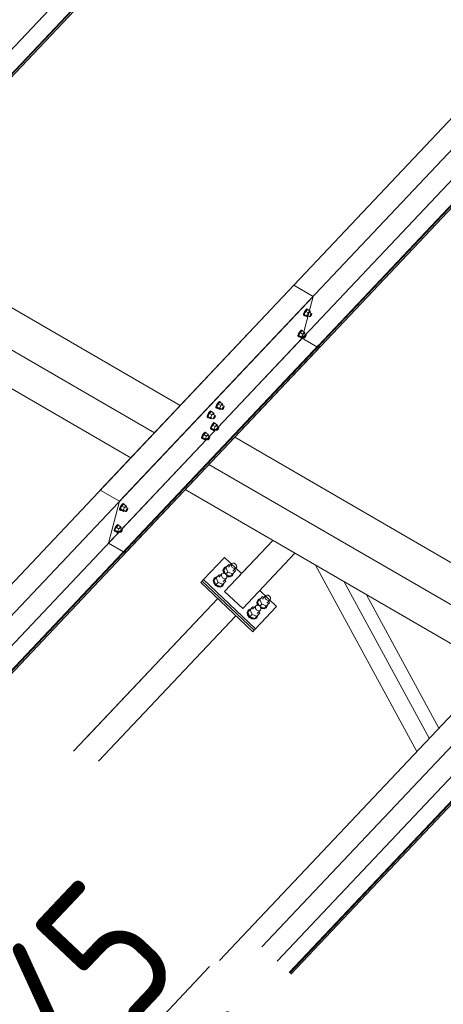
# Model space of a CAD drawing. Header units: millimetres. Extents: x -681 to 506, y -45 to 794.
# Tile 120 of 256: x -255 to -240, y 437 to 472. Entities that reach past the tile are written whole.
import ezdxf

# ---------------------------------------------------------------- set-up
doc = ezdxf.new("R2010")
doc.units = ezdxf.units.MM
doc.header["$LTSCALE"] = 0.6
doc.linetypes.add('XKITLINE00', pattern=[0])
for name, color, linetype, lineweight in [('Bolt', 7, 'Continuous', 0), ('Part', 2, 'Continuous', 0), ('PartMark', 3, 'Continuous', 0)]:
    doc.layers.add(name, color=color, linetype=linetype, lineweight=lineweight)
doc.styles.add('ISOCPEUR', font='ISOCPEUR.TTF')

msp = doc.modelspace()

# ---------------------------------------------------------------- linework, layer by layer
at = {"layer": 'Bolt', "color": 3, "linetype": 'XKITLINE00', "lineweight": 0}
for p, q in [((-245.109, 462.049), (-245.143, 461.989)), ((-245.084, 462.032), (-245.135, 461.926)), ((-245.119, 461.975), (-245.085, 462.035)), ((-245.071, 462.097), (-245.109, 462.049)), ((-245.085, 462.035), (-245.048, 462.084)), ((-245.021, 462.099), (-245.084, 462.032)), ((-244.991, 461.978), (-245.084, 462.032)), ((-245.039, 462.122), (-245.071, 462.097)), ((-245.048, 462.084), (-245.016, 462.108)), ((-245.023, 462.116), (-245.039, 462.122)), ((-245.023, 462.116), (-245, 462.102)), ((-245.021, 462.099), (-244.928, 462.045)), ((-245.016, 462.108), (-245, 462.102)), ((-245, 462.102), (-245.001, 462.087)), ((-244.928, 462.045), (-244.991, 461.978)), ((-244.915, 462.006), (-244.928, 462.045)), ((-244.926, 461.984), (-244.915, 462.006)), ((-245.166, 461.898), (-245.164, 461.933)), ((-245.166, 461.898), (-245.143, 461.884)), ((-245.143, 461.989), (-245.164, 461.933)), ((-245.143, 461.884), (-245.141, 461.92)), ((-245.126, 461.878), (-245.143, 461.884)), ((-245.141, 461.92), (-245.119, 461.975)), ((-245.042, 461.872), (-245.135, 461.926)), ((-245.135, 461.926), (-245.122, 461.888)), ((-245.117, 461.885), (-245.126, 461.878)), ((-245.122, 461.888), (-245.029, 461.834)), ((-245.042, 461.872), (-244.991, 461.978)), ((-245.042, 461.872), (-245.029, 461.834)), ((-245.029, 461.834), (-244.993, 461.872)), ((-245.014, 461.885), (-244.94, 461.842)), ((-244.943, 461.994), (-244.868, 461.951)), ((-244.94, 461.842), (-244.939, 461.86)), ((-244.932, 461.839), (-244.94, 461.842)), ((-244.939, 461.86), (-244.928, 461.887)), ((-244.916, 461.851), (-244.932, 461.839)), ((-244.928, 461.887), (-244.911, 461.917)), ((-244.897, 461.875), (-244.916, 461.851)), ((-244.911, 461.917), (-244.892, 461.941)), ((-244.88, 461.905), (-244.897, 461.875)), ((-244.892, 461.941), (-244.877, 461.954)), ((-244.87, 461.933), (-244.88, 461.905)), ((-244.877, 461.954), (-244.868, 461.951)), ((-244.868, 461.951), (-244.87, 461.933)), ((-245.268, 461.342), (-245.306, 461.293)), ((-245.283, 461.28), (-245.245, 461.328)), ((-245.218, 461.343), (-245.282, 461.276)), ((-245.237, 461.366), (-245.268, 461.342)), ((-245.245, 461.328), (-245.214, 461.353)), ((-245.22, 461.36), (-245.237, 461.366)), ((-245.22, 461.36), (-245.197, 461.346)), ((-245.218, 461.343), (-245.126, 461.289)), ((-245.214, 461.353), (-245.197, 461.346)), ((-245.197, 461.346), (-245.198, 461.331)), ((-245.364, 461.142), (-245.361, 461.178)), ((-245.364, 461.142), (-245.341, 461.129)), ((-245.34, 461.233), (-245.361, 461.178)), ((-245.341, 461.129), (-245.338, 461.164)), ((-245.324, 461.123), (-245.341, 461.129)), ((-245.306, 461.293), (-245.34, 461.233)), ((-245.338, 461.164), (-245.317, 461.22)), ((-245.282, 461.276), (-245.332, 461.171)), ((-245.239, 461.117), (-245.332, 461.171)), ((-245.332, 461.171), (-245.319, 461.132)), ((-245.315, 461.13), (-245.324, 461.123)), ((-245.319, 461.132), (-245.226, 461.079)), ((-245.317, 461.22), (-245.283, 461.28)), ((-245.189, 461.222), (-245.282, 461.276)), ((-245.239, 461.117), (-245.189, 461.222)), ((-245.239, 461.117), (-245.226, 461.079)), ((-245.226, 461.079), (-245.19, 461.117)), ((-245.212, 461.129), (-245.137, 461.086)), ((-245.126, 461.289), (-245.189, 461.222)), ((-245.14, 461.238), (-245.066, 461.195)), ((-245.137, 461.086), (-245.136, 461.104)), ((-245.129, 461.083), (-245.137, 461.086)), ((-245.136, 461.104), (-245.126, 461.132)), ((-245.113, 461.095), (-245.129, 461.083)), ((-245.113, 461.251), (-245.126, 461.289)), ((-245.126, 461.132), (-245.109, 461.162)), ((-245.123, 461.228), (-245.113, 461.251)), ((-245.095, 461.12), (-245.113, 461.095)), ((-245.109, 461.162), (-245.09, 461.186)), ((-245.078, 461.15), (-245.095, 461.12)), ((-245.09, 461.186), (-245.074, 461.198)), ((-245.067, 461.177), (-245.078, 461.15)), ((-245.074, 461.198), (-245.066, 461.195)), ((-245.066, 461.195), (-245.067, 461.177)), ((-248.293, 458.586), (-248.291, 458.621)), ((-248.293, 458.586), (-248.27, 458.572)), ((-248.27, 458.676), (-248.291, 458.621)), ((-248.236, 458.736), (-248.27, 458.676)), ((-248.27, 458.572), (-248.268, 458.608)), ((-248.254, 458.566), (-248.27, 458.572)), ((-248.268, 458.608), (-248.246, 458.663)), ((-248.211, 458.719), (-248.262, 458.614)), ((-248.169, 458.56), (-248.262, 458.614)), ((-248.262, 458.614), (-248.249, 458.576)), ((-248.244, 458.573), (-248.254, 458.566)), ((-248.249, 458.576), (-248.156, 458.522)), ((-248.246, 458.663), (-248.212, 458.723)), ((-248.198, 458.785), (-248.236, 458.736)), ((-248.212, 458.723), (-248.175, 458.771)), ((-248.148, 458.786), (-248.211, 458.719)), ((-248.118, 458.665), (-248.211, 458.719)), ((-248.167, 458.809), (-248.198, 458.785)), ((-248.175, 458.771), (-248.143, 458.796)), ((-248.169, 458.56), (-248.118, 458.665)), ((-248.169, 458.56), (-248.156, 458.522)), ((-248.15, 458.803), (-248.167, 458.809)), ((-248.156, 458.522), (-248.12, 458.56)), ((-248.15, 458.803), (-248.127, 458.79)), ((-248.148, 458.786), (-248.055, 458.732)), ((-248.143, 458.796), (-248.127, 458.79)), ((-248.141, 458.572), (-248.067, 458.529)), ((-248.127, 458.79), (-248.128, 458.774)), ((-248.055, 458.732), (-248.118, 458.665)), ((-248.07, 458.681), (-247.995, 458.638)), ((-248.067, 458.529), (-248.066, 458.547)), ((-248.059, 458.526), (-248.067, 458.529)), ((-248.066, 458.547), (-248.055, 458.575)), ((-248.043, 458.538), (-248.059, 458.526)), ((-248.042, 458.694), (-248.055, 458.732)), ((-248.055, 458.575), (-248.038, 458.605)), ((-248.053, 458.672), (-248.042, 458.694)), ((-248.024, 458.563), (-248.043, 458.538)), ((-248.038, 458.605), (-248.019, 458.629)), ((-248.007, 458.593), (-248.024, 458.563)), ((-248.019, 458.629), (-248.004, 458.641)), ((-247.997, 458.62), (-248.007, 458.593)), ((-248.004, 458.641), (-247.995, 458.638)), ((-247.995, 458.638), (-247.997, 458.62)), ((-248.61, 458.25), (-248.608, 458.285)), ((-248.61, 458.25), (-248.587, 458.236)), ((-248.587, 458.34), (-248.608, 458.285)), ((-248.553, 458.4), (-248.587, 458.34)), ((-248.587, 458.236), (-248.585, 458.272)), ((-248.571, 458.23), (-248.587, 458.236)), ((-248.585, 458.272), (-248.563, 458.327)), ((-248.528, 458.383), (-248.579, 458.278)), ((-248.486, 458.224), (-248.579, 458.278)), ((-248.579, 458.278), (-248.566, 458.24)), ((-248.561, 458.237), (-248.571, 458.23)), ((-248.566, 458.24), (-248.473, 458.186)), ((-248.563, 458.327), (-248.529, 458.387)), ((-248.515, 458.449), (-248.553, 458.4)), ((-248.529, 458.387), (-248.492, 458.436)), ((-248.465, 458.45), (-248.528, 458.383)), ((-248.435, 458.329), (-248.528, 458.383)), ((-248.484, 458.474), (-248.515, 458.449)), ((-248.492, 458.436), (-248.46, 458.46)), ((-248.486, 458.224), (-248.435, 458.329)), ((-248.486, 458.224), (-248.473, 458.186)), ((-248.467, 458.467), (-248.484, 458.474)), ((-248.473, 458.186), (-248.437, 458.224)), ((-248.467, 458.467), (-248.444, 458.454)), ((-248.465, 458.45), (-248.372, 458.396)), ((-248.46, 458.46), (-248.444, 458.454)), ((-248.458, 458.237), (-248.384, 458.194)), ((-248.444, 458.454), (-248.445, 458.438)), ((-248.372, 458.396), (-248.435, 458.329)), ((-248.387, 458.345), (-248.312, 458.302)), ((-248.384, 458.194), (-248.383, 458.211)), ((-248.376, 458.19), (-248.384, 458.194)), ((-248.383, 458.211), (-248.372, 458.239)), ((-248.36, 458.203), (-248.376, 458.19)), ((-248.359, 458.358), (-248.372, 458.396)), ((-248.372, 458.239), (-248.355, 458.269)), ((-248.37, 458.336), (-248.359, 458.358)), ((-248.341, 458.227), (-248.36, 458.203)), ((-248.355, 458.269), (-248.336, 458.293)), ((-248.324, 458.257), (-248.341, 458.227)), ((-248.336, 458.293), (-248.321, 458.305)), ((-248.314, 458.285), (-248.324, 458.257)), ((-248.321, 458.305), (-248.312, 458.302)), ((-248.312, 458.302), (-248.314, 458.285)), ((-248.491, 457.83), (-248.488, 457.865)), ((-248.491, 457.83), (-248.468, 457.816)), ((-248.467, 457.921), (-248.488, 457.865)), ((-248.468, 457.816), (-248.465, 457.852)), ((-248.451, 457.81), (-248.468, 457.816)), ((-248.433, 457.981), (-248.467, 457.921)), ((-248.465, 457.852), (-248.444, 457.907)), ((-248.409, 457.964), (-248.459, 457.858)), ((-248.366, 457.804), (-248.459, 457.858)), ((-248.459, 457.858), (-248.446, 457.82)), ((-248.442, 457.817), (-248.451, 457.81)), ((-248.446, 457.82), (-248.353, 457.766)), ((-248.444, 457.907), (-248.41, 457.967)), ((-248.395, 458.029), (-248.433, 457.981)), ((-248.41, 457.967), (-248.372, 458.016)), ((-248.346, 458.031), (-248.409, 457.964)), ((-248.316, 457.91), (-248.409, 457.964)), ((-248.364, 458.054), (-248.395, 458.029)), ((-248.372, 458.016), (-248.341, 458.04)), ((-248.366, 457.804), (-248.316, 457.91)), ((-248.366, 457.804), (-248.353, 457.766)), ((-248.347, 458.048), (-248.364, 458.054)), ((-248.353, 457.766), (-248.317, 457.804)), ((-248.347, 458.048), (-248.324, 458.034)), ((-248.346, 458.031), (-248.253, 457.977)), ((-248.341, 458.04), (-248.324, 458.034)), ((-248.339, 457.817), (-248.265, 457.774)), ((-248.324, 458.034), (-248.325, 458.019)), ((-248.253, 457.977), (-248.316, 457.91)), ((-248.267, 457.926), (-248.193, 457.883)), ((-248.265, 457.774), (-248.263, 457.792)), ((-248.256, 457.771), (-248.265, 457.774)), ((-248.263, 457.792), (-248.253, 457.819)), ((-248.24, 457.783), (-248.256, 457.771)), ((-248.24, 457.938), (-248.253, 457.977)), ((-248.253, 457.819), (-248.236, 457.849)), ((-248.25, 457.916), (-248.24, 457.938)), ((-248.222, 457.807), (-248.24, 457.783)), ((-248.236, 457.849), (-248.217, 457.874)), ((-248.205, 457.837), (-248.222, 457.807)), ((-248.217, 457.874), (-248.201, 457.886)), ((-248.194, 457.865), (-248.205, 457.837)), ((-248.201, 457.886), (-248.193, 457.883)), ((-248.193, 457.883), (-248.194, 457.865)), ((-248.808, 457.494), (-248.805, 457.53)), ((-248.808, 457.494), (-248.785, 457.481)), ((-248.784, 457.585), (-248.805, 457.53)), ((-248.785, 457.481), (-248.782, 457.516)), ((-248.768, 457.474), (-248.785, 457.481)), ((-248.75, 457.645), (-248.784, 457.585)), ((-248.782, 457.516), (-248.761, 457.571)), ((-248.726, 457.628), (-248.776, 457.522)), ((-248.683, 457.469), (-248.776, 457.522)), ((-248.776, 457.522), (-248.763, 457.484)), ((-248.759, 457.482), (-248.768, 457.474)), ((-248.763, 457.484), (-248.67, 457.43)), ((-248.761, 457.571), (-248.727, 457.631)), ((-248.712, 457.694), (-248.75, 457.645)), ((-248.727, 457.631), (-248.689, 457.68)), ((-248.663, 457.695), (-248.726, 457.628)), ((-248.633, 457.574), (-248.726, 457.628)), ((-248.681, 457.718), (-248.712, 457.694)), ((-248.689, 457.68), (-248.658, 457.705)), ((-248.683, 457.469), (-248.633, 457.574)), ((-248.683, 457.469), (-248.67, 457.43)), ((-248.664, 457.712), (-248.681, 457.718)), ((-248.67, 457.43), (-248.634, 457.469)), ((-248.664, 457.712), (-248.641, 457.698)), ((-248.663, 457.695), (-248.57, 457.641)), ((-248.658, 457.705), (-248.641, 457.698)), ((-248.656, 457.481), (-248.582, 457.438)), ((-248.641, 457.698), (-248.642, 457.683)), ((-248.57, 457.641), (-248.633, 457.574)), ((-248.584, 457.59), (-248.51, 457.547)), ((-248.582, 457.438), (-248.58, 457.456)), ((-248.573, 457.435), (-248.582, 457.438)), ((-248.58, 457.456), (-248.57, 457.483)), ((-248.558, 457.447), (-248.573, 457.435)), ((-248.557, 457.603), (-248.57, 457.641)), ((-248.57, 457.483), (-248.553, 457.513)), ((-248.567, 457.58), (-248.557, 457.603)), ((-248.539, 457.471), (-248.558, 457.447)), ((-248.553, 457.513), (-248.534, 457.538)), ((-248.522, 457.501), (-248.539, 457.471)), ((-248.534, 457.538), (-248.518, 457.55)), ((-248.511, 457.529), (-248.522, 457.501)), ((-248.518, 457.55), (-248.51, 457.547)), ((-248.51, 457.547), (-248.511, 457.529)), ((-251.737, 454.937), (-251.735, 454.973)), ((-251.714, 455.028), (-251.735, 454.973)), ((-251.68, 455.088), (-251.714, 455.028)), ((-251.714, 454.924), (-251.712, 454.959)), ((-251.712, 454.959), (-251.691, 455.014)), ((-251.655, 455.071), (-251.706, 454.966)), ((-251.613, 454.912), (-251.706, 454.966)), ((-251.706, 454.966), (-251.693, 454.927)), ((-251.691, 455.014), (-251.657, 455.074)), ((-251.642, 455.137), (-251.68, 455.088)), ((-251.657, 455.074), (-251.619, 455.123)), ((-251.592, 455.138), (-251.655, 455.071)), ((-251.562, 455.017), (-251.655, 455.071)), ((-251.611, 455.161), (-251.642, 455.137)), ((-251.619, 455.123), (-251.587, 455.148)), ((-251.613, 454.912), (-251.562, 455.017)), ((-251.594, 455.155), (-251.611, 455.161)), ((-251.594, 455.155), (-251.571, 455.141)), ((-251.592, 455.138), (-251.499, 455.084)), ((-251.587, 455.148), (-251.571, 455.141)), ((-251.571, 455.141), (-251.572, 455.126)), ((-251.499, 455.084), (-251.562, 455.017)), ((-251.514, 455.033), (-251.439, 454.99)), ((-251.486, 455.046), (-251.499, 455.084)), ((-251.499, 454.926), (-251.482, 454.956)), ((-251.497, 455.023), (-251.486, 455.046)), ((-251.482, 454.956), (-251.463, 454.981)), ((-251.463, 454.981), (-251.448, 454.993)), ((-251.441, 454.972), (-251.451, 454.945)), ((-251.448, 454.993), (-251.439, 454.99)), ((-251.439, 454.99), (-251.441, 454.972)), ((-251.737, 454.937), (-251.714, 454.924)), ((-251.698, 454.917), (-251.714, 454.924)), ((-251.688, 454.925), (-251.698, 454.917)), ((-251.693, 454.927), (-251.6, 454.873)), ((-251.613, 454.912), (-251.6, 454.873)), ((-251.6, 454.873), (-251.564, 454.912)), ((-251.585, 454.924), (-251.511, 454.881)), ((-251.511, 454.881), (-251.51, 454.899)), ((-251.503, 454.878), (-251.511, 454.881)), ((-251.51, 454.899), (-251.499, 454.926)), ((-251.487, 454.89), (-251.503, 454.878)), ((-251.468, 454.915), (-251.487, 454.89)), ((-251.451, 454.945), (-251.468, 454.915)), ((-251.911, 454.272), (-251.932, 454.217)), ((-251.877, 454.332), (-251.911, 454.272)), ((-251.909, 454.204), (-251.888, 454.259)), ((-251.853, 454.315), (-251.903, 454.21)), ((-251.888, 454.259), (-251.854, 454.319)), ((-251.839, 454.381), (-251.877, 454.332)), ((-251.854, 454.319), (-251.816, 454.368)), ((-251.79, 454.382), (-251.853, 454.315)), ((-251.76, 454.261), (-251.853, 454.315)), ((-251.808, 454.406), (-251.839, 454.381)), ((-251.816, 454.368), (-251.785, 454.392)), ((-251.81, 454.156), (-251.76, 454.261)), ((-251.791, 454.399), (-251.808, 454.406)), ((-251.791, 454.399), (-251.768, 454.386)), ((-251.79, 454.382), (-251.697, 454.328)), ((-251.785, 454.392), (-251.768, 454.386)), ((-251.768, 454.386), (-251.769, 454.371)), ((-251.697, 454.328), (-251.76, 454.261)), ((-251.711, 454.277), (-251.637, 454.234)), ((-251.684, 454.29), (-251.697, 454.328)), ((-251.694, 454.268), (-251.684, 454.29)), ((-251.935, 454.182), (-251.932, 454.217)), ((-251.935, 454.182), (-251.912, 454.168)), ((-251.912, 454.168), (-251.909, 454.204)), ((-251.895, 454.162), (-251.912, 454.168)), ((-251.81, 454.156), (-251.903, 454.21)), ((-251.903, 454.21), (-251.89, 454.172)), ((-251.886, 454.169), (-251.895, 454.162)), ((-251.89, 454.172), (-251.797, 454.118)), ((-251.81, 454.156), (-251.797, 454.118)), ((-251.797, 454.118), (-251.761, 454.156)), ((-251.783, 454.169), (-251.709, 454.126)), ((-251.709, 454.126), (-251.707, 454.143)), ((-251.7, 454.122), (-251.709, 454.126)), ((-251.707, 454.143), (-251.697, 454.171)), ((-251.685, 454.135), (-251.7, 454.122)), ((-251.697, 454.171), (-251.68, 454.201)), ((-251.666, 454.159), (-251.685, 454.135)), ((-251.68, 454.201), (-251.661, 454.225)), ((-251.649, 454.189), (-251.666, 454.159)), ((-251.661, 454.225), (-251.645, 454.238)), ((-251.638, 454.217), (-251.649, 454.189)), ((-251.645, 454.238), (-251.637, 454.234)), ((-251.637, 454.234), (-251.638, 454.217)), ((-248.009, 452.855), (-248.043, 452.779)), ((-248.028, 452.795), (-247.994, 452.87)), ((-248.016, 452.791), (-247.936, 452.876)), ((-248.009, 452.855), (-247.994, 452.87)), ((-247.994, 452.87), (-247.921, 452.908)), ((-247.836, 452.981), (-247.936, 452.876)), ((-247.936, 452.876), (-247.865, 452.708)), ((-247.921, 452.908), (-247.907, 452.906)), ((-247.846, 452.89), (-247.731, 453.012)), ((-247.779, 452.961), (-247.836, 452.981)), ((-247.749, 452.971), (-247.731, 453.012)), ((-247.74, 452.921), (-247.749, 452.971)), ((-247.708, 452.875), (-247.74, 452.921)), ((-247.731, 453.012), (-247.691, 453.032)), ((-247.66, 452.845), (-247.708, 452.875)), ((-247.691, 453.032), (-247.641, 453.027)), ((-247.684, 452.738), (-247.569, 452.859)), ((-247.609, 452.839), (-247.66, 452.845)), ((-247.641, 453.027), (-247.592, 452.997)), ((-247.569, 452.859), (-247.609, 452.839)), ((-247.592, 452.997), (-247.56, 452.95)), ((-247.551, 452.9), (-247.569, 452.859)), ((-247.56, 452.95), (-247.551, 452.9)), ((-248.374, 452.429), (-248.34, 452.504)), ((-248.362, 452.425), (-248.282, 452.509)), ((-248.355, 452.488), (-248.34, 452.504)), ((-248.34, 452.504), (-248.267, 452.542)), ((-248.182, 452.615), (-248.282, 452.509)), ((-248.282, 452.509), (-248.211, 452.342)), ((-248.267, 452.542), (-248.253, 452.54)), ((-248.192, 452.524), (-248.077, 452.646)), ((-248.125, 452.594), (-248.182, 452.615)), ((-248.095, 452.605), (-248.077, 452.646)), ((-248.086, 452.555), (-248.095, 452.605)), ((-248.054, 452.508), (-248.086, 452.555)), ((-248.077, 452.646), (-248.037, 452.666)), ((-248.005, 452.478), (-248.054, 452.508)), ((-248.043, 452.779), (-248.027, 452.686)), ((-248.037, 452.666), (-247.986, 452.66)), ((-248.03, 452.371), (-247.915, 452.493)), ((-248.012, 452.702), (-248.028, 452.795)), ((-248.027, 452.686), (-248.011, 452.663)), ((-247.951, 452.638), (-248.016, 452.791)), ((-247.98, 452.656), (-248.012, 452.702)), ((-247.986, 452.66), (-247.938, 452.63)), ((-247.915, 452.493), (-247.955, 452.473)), ((-247.938, 452.63), (-247.865, 452.708)), ((-247.938, 452.63), (-247.906, 452.584)), ((-247.93, 452.618), (-247.774, 452.562)), ((-247.897, 452.534), (-247.915, 452.493)), ((-247.91, 452.591), (-247.863, 452.561)), ((-247.906, 452.584), (-247.897, 452.534)), ((-247.902, 452.56), (-247.878, 452.545)), ((-247.878, 452.545), (-247.784, 452.535)), ((-247.865, 452.708), (-247.694, 452.647)), ((-247.769, 452.551), (-247.863, 452.561)), ((-247.784, 452.535), (-247.71, 452.572)), ((-247.774, 452.562), (-247.694, 452.647)), ((-247.695, 452.588), (-247.769, 452.551)), ((-247.71, 452.572), (-247.695, 452.588)), ((-247.662, 452.664), (-247.695, 452.588)), ((-247.694, 452.647), (-247.594, 452.752)), ((-247.665, 452.678), (-247.662, 452.664)), ((-247.594, 452.752), (-247.618, 452.808)), ((-248.355, 452.488), (-248.389, 452.413)), ((-248.389, 452.413), (-248.373, 452.32)), ((-248.358, 452.336), (-248.374, 452.429)), ((-248.373, 452.32), (-248.312, 452.234)), ((-248.291, 452.257), (-248.362, 452.425)), ((-248.297, 452.25), (-248.358, 452.336)), ((-248.312, 452.234), (-248.223, 452.179)), ((-248.208, 452.195), (-248.297, 452.25)), ((-248.211, 452.342), (-248.291, 452.257)), ((-248.291, 452.257), (-248.12, 452.196)), ((-248.223, 452.179), (-248.13, 452.168)), ((-248.211, 452.342), (-248.04, 452.28)), ((-248.115, 452.184), (-248.208, 452.195)), ((-248.13, 452.168), (-248.056, 452.206)), ((-248.12, 452.196), (-248.04, 452.28)), ((-248.041, 452.222), (-248.115, 452.184)), ((-248.056, 452.206), (-248.041, 452.222)), ((-248.008, 452.297), (-248.041, 452.222)), ((-248.04, 452.28), (-247.94, 452.386)), ((-248.01, 452.311), (-248.008, 452.297)), ((-247.955, 452.473), (-248.005, 452.478)), ((-247.94, 452.386), (-247.963, 452.442)), ((-246.624, 451.837), (-246.724, 451.731)), ((-246.634, 451.746), (-246.519, 451.868)), ((-246.567, 451.817), (-246.624, 451.837)), ((-246.537, 451.827), (-246.519, 451.868)), ((-246.529, 451.777), (-246.537, 451.827)), ((-246.519, 451.868), (-246.479, 451.888)), ((-246.479, 451.888), (-246.429, 451.882)), ((-246.429, 451.882), (-246.381, 451.853)), ((-246.381, 451.853), (-246.348, 451.806)), ((-246.348, 451.806), (-246.339, 451.756)), ((-246.97, 451.471), (-247.07, 451.365)), ((-246.98, 451.38), (-246.865, 451.501)), ((-246.913, 451.45), (-246.97, 451.471)), ((-246.883, 451.461), (-246.865, 451.501)), ((-246.874, 451.41), (-246.883, 451.461)), ((-246.865, 451.501), (-246.825, 451.522)), ((-246.798, 451.71), (-246.831, 451.635)), ((-246.831, 451.635), (-246.815, 451.542)), ((-246.825, 451.522), (-246.775, 451.516)), ((-246.816, 451.651), (-246.783, 451.726)), ((-246.8, 451.558), (-246.816, 451.651)), ((-246.815, 451.542), (-246.799, 451.519)), ((-246.804, 451.647), (-246.724, 451.731)), ((-246.739, 451.494), (-246.804, 451.647)), ((-246.768, 451.512), (-246.8, 451.558)), ((-246.798, 451.71), (-246.783, 451.726)), ((-246.783, 451.726), (-246.709, 451.764)), ((-246.775, 451.516), (-246.726, 451.486)), ((-246.726, 451.486), (-246.653, 451.564)), ((-246.726, 451.486), (-246.694, 451.44)), ((-246.724, 451.731), (-246.653, 451.564)), ((-246.718, 451.474), (-246.562, 451.418)), ((-246.709, 451.764), (-246.695, 451.762)), ((-246.698, 451.446), (-246.651, 451.417)), ((-246.694, 451.44), (-246.685, 451.39)), ((-246.653, 451.564), (-246.482, 451.502)), ((-246.562, 451.418), (-246.482, 451.502)), ((-246.484, 451.444), (-246.557, 451.406)), ((-246.496, 451.73), (-246.529, 451.777)), ((-246.499, 451.428), (-246.484, 451.444)), ((-246.448, 451.7), (-246.496, 451.73)), ((-246.45, 451.519), (-246.484, 451.444)), ((-246.482, 451.502), (-246.382, 451.608)), ((-246.472, 451.594), (-246.357, 451.715)), ((-246.453, 451.533), (-246.45, 451.519)), ((-246.397, 451.695), (-246.448, 451.7)), ((-246.382, 451.608), (-246.406, 451.664)), ((-246.357, 451.715), (-246.397, 451.695)), ((-246.339, 451.756), (-246.357, 451.715)), ((-247.143, 451.344), (-247.177, 451.269)), ((-247.177, 451.269), (-247.161, 451.176)), ((-247.162, 451.285), (-247.128, 451.36)), ((-247.146, 451.192), (-247.162, 451.285)), ((-247.161, 451.176), (-247.101, 451.09)), ((-247.15, 451.28), (-247.07, 451.365)), ((-247.079, 451.113), (-247.15, 451.28)), ((-247.086, 451.106), (-247.146, 451.192)), ((-247.143, 451.344), (-247.128, 451.36)), ((-247.128, 451.36), (-247.055, 451.397)), ((-247.101, 451.09), (-247.012, 451.035)), ((-246.997, 451.05), (-247.086, 451.106)), ((-246.999, 451.198), (-247.079, 451.113)), ((-247.079, 451.113), (-246.908, 451.051)), ((-247.07, 451.365), (-246.999, 451.198)), ((-247.055, 451.397), (-247.041, 451.396)), ((-246.999, 451.198), (-246.828, 451.136)), ((-246.908, 451.051), (-246.828, 451.136)), ((-246.842, 451.364), (-246.874, 451.41)), ((-246.794, 451.334), (-246.842, 451.364)), ((-246.796, 451.153), (-246.829, 451.078)), ((-246.828, 451.136), (-246.728, 451.242)), ((-246.818, 451.227), (-246.703, 451.349)), ((-246.799, 451.167), (-246.796, 451.153)), ((-246.743, 451.329), (-246.794, 451.334)), ((-246.728, 451.242), (-246.752, 451.298)), ((-246.703, 451.349), (-246.743, 451.329)), ((-246.685, 451.39), (-246.703, 451.349)), ((-246.69, 451.416), (-246.666, 451.401)), ((-246.666, 451.401), (-246.572, 451.391)), ((-246.557, 451.406), (-246.651, 451.417)), ((-246.572, 451.391), (-246.499, 451.428)), ((-247.012, 451.035), (-246.918, 451.024)), ((-246.903, 451.04), (-246.997, 451.05)), ((-246.918, 451.024), (-246.844, 451.062)), ((-246.829, 451.078), (-246.903, 451.04)), ((-246.844, 451.062), (-246.829, 451.078))]:
    msp.add_line(p, q, dxfattribs=at)
at = {"layer": 'Part', "color": 2, "linetype": 'XKITLINE00', "lineweight": 0}
for p, q in [((-225.943, 502.816), (-265.139, 461.296)), ((-225.341, 502.58), (-264.537, 461.06)), ((-225.322, 502.569), (-264.519, 461.049)), ((-264.548, 460.936), (-225.352, 502.455)), ((-251.74, 455.241), (-212.544, 496.76)), ((-212.935, 495.264), (-252.131, 453.745)), ((-251.54, 453.384), (-212.344, 494.904)), ((-212.333, 495.028), (-251.529, 453.508)), ((-212.314, 495.018), (-251.511, 453.498)), ((-236.76, 472.236), (-252.427, 455.64)), ((-260.629, 465.088), (-249.569, 458.668)), ((-261.551, 464.111), (-250.491, 457.691)), ((-262.4, 463.211), (-251.34, 456.791)), ((-245.51, 462.967), (-261.177, 446.371)), ((-245.51, 462.967), (-244.823, 462.568)), ((-284.019, 421.048), (-244.823, 462.568)), ((-244.823, 462.568), (-245.214, 461.072)), ((-245.214, 461.072), (-284.41, 419.552)), ((-244.681, 460.762), (-245.214, 461.072)), ((-283.819, 419.192), (-244.623, 460.711)), ((-244.612, 460.836), (-283.808, 419.316)), ((-244.594, 460.825), (-283.79, 419.305)), ((-244.623, 460.711), (-244.594, 460.825)), ((-244.594, 460.825), (-244.612, 460.836)), ((-247.621, 457.536), (-236.561, 451.116)), ((-248.543, 456.559), (-237.483, 450.139)), ((-249.392, 455.66), (-238.332, 449.24)), ((-252.427, 455.64), (-251.74, 455.241)), ((-232.502, 455.415), (-248.169, 438.82)), ((-251.74, 455.241), (-252.131, 453.745)), ((-246.647, 439.305), (-231.815, 455.016)), ((-252.131, 453.745), (-251.598, 453.435)), ((-247.981, 452.019), (-246.259, 453.842)), ((-247.52, 452.508), (-246.26, 453.842)), ((-251.511, 453.498), (-251.54, 453.384)), ((-251.529, 453.508), (-251.511, 453.498)), ((-247.981, 453.232), (-248.731, 452.439)), ((-247.981, 453.232), (-247.375, 452.66)), ((-245.47, 453.383), (-247.334, 451.409)), ((-232.206, 453.52), (-246.107, 438.796)), ((-231.604, 453.284), (-245.671, 438.384)), ((-231.586, 453.273), (-245.655, 438.37)), ((-245.614, 438.331), (-231.615, 453.16)), ((-241.114, 446.294), (-244.737, 452.958)), ((-248.781, 452.386), (-248.831, 452.333)), ((-248.831, 452.333), (-246.972, 450.578)), ((-248.731, 452.439), (-248.781, 452.386)), ((-248.781, 452.386), (-246.922, 450.631)), ((-248.781, 452.386), (-246.922, 450.631)), ((-248.731, 452.439), (-246.873, 450.684)), ((-240.667, 446.767), (-243.709, 452.361)), ((-247.334, 451.409), (-247.981, 452.019)), ((-246.729, 452.05), (-246.123, 451.478)), ((-240.321, 447.133), (-242.912, 451.898)), ((-253.382, 446.3), (-248.225, 451.761)), ((-252.92, 446.789), (-248.225, 451.761)), ((-246.873, 450.684), (-246.123, 451.478)), ((-252.488, 445.952), (-247.578, 451.15)), ((-246.922, 450.631), (-246.972, 450.578)), ((-246.922, 450.631), (-246.873, 450.684))]:
    msp.add_line(p, q, dxfattribs=at)
at = {"layer": 'PartMark', "color": 1, "linetype": 'XKITLINE00', "lineweight": 0}
msp.add_line((-255.83, 430.851), (-248.517, 438.598), dxfattribs=at)

# ---------------------------------------------------------------- texts
at = {"layer": 'PartMark', "color": 1, "style": 'ISOCPEUR', "width": 0.85}
for s, p in [('S/5', (-255.854, 431.699)), ('M/14', (-251.781, 425.641))]:
    msp.add_text(s, height=5, rotation=46.6502, dxfattribs=at).set_placement(p)

doc.saveas('drawing.dxf')
